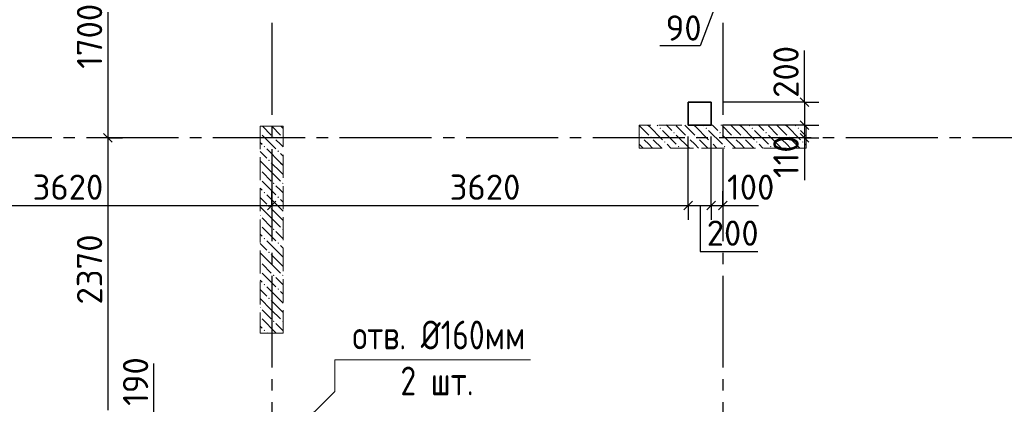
# Model space of a CAD drawing. Header units: millimetres. Extents: x 40580 to 1930067, y -240640 to 81020.
# Tile 11 of 256: x 228476 to 237034, y -215660 to -212313. Entities that reach past the tile are written whole.
import ezdxf

# ---------------------------------------------------------------- set-up
doc = ezdxf.new("R2010")
doc.units = ezdxf.units.MM
for name, pattern in [('______2', [270, 200, -70]), ('______5', [1100, 800, -100, 100, -100]), ('CENTER', [2, 1.25, -0.25, 0.25, -0.25])]:
    doc.linetypes.add(name, pattern=pattern)
for name, color, linetype, lineweight in [('Standard', 7, 'Continuous', 25), ('ЖБ Перекрытие верхний уровень', 7, 'Continuous', 35), ('ОСИ', 7, 'CENTER', 15), ('Примечания', 7, 'Continuous', 13)]:
    doc.layers.add(name, color=color, linetype=linetype, lineweight=lineweight)
doc.layers.add('ЖБ Пилон', color=7, linetype='______2', lineweight=13, true_color=0xa0a0a0)
doc.layers.add('Размерная выноска', color=7, linetype='Continuous')
doc.styles.add('GOST 2.304', font='isocpeur.ttf', dxfattribs={"width": 0.8})
doc.styles.add('ISOCPEUR', font='isocpeur.ttf')

msp = doc.modelspace()

# ---------------------------------------------------------------- hatches: boundary and pattern name
at = {"layer": 'ЖБ Пилон', "linetype": 'Continuous', "lineweight": -3, "transparency": 33554687}
for points in [[(234036.8, -213257.3), (234043.3, -213250.8), (234049.8, -213257.3), (234043.3, -213263.8)], [(234436.8, -213257.3), (234443.3, -213250.8), (234449.8, -213257.3), (234443.3, -213263.8)], [(234836.8, -213257.3), (234843.3, -213250.8), (234849.8, -213257.3), (234843.3, -213263.8)], [(235236.8, -213257.3), (235243.3, -213250.8), (235249.8, -213257.3), (235243.3, -213263.8)], [(230566.3, -213293.8), (230569.8, -213297.3), (230566.3, -213300.7)], [(230676.8, -213337.3), (230683.3, -213330.8), (230689.8, -213337.3), (230683.3, -213343.8)], [(230756.8, -213337.3), (230763.3, -213330.8), (230766.3, -213333.8), (230766.3, -213340.7), (230763.3, -213343.8)], [(233876.8, -213337.3), (233883.3, -213330.8), (233889.8, -213337.3), (233883.3, -213343.8)], [(233956.8, -213337.3), (233963.3, -213330.8), (233969.8, -213337.3), (233963.3, -213343.8)], [(234156.8, -213297.3), (234163.3, -213290.8), (234169.8, -213297.3), (234163.3, -213303.8)], [(234276.8, -213337.3), (234283.3, -213330.8), (234289.8, -213337.3), (234283.3, -213343.8)], [(234356.8, -213337.3), (234363.3, -213330.8), (234369.8, -213337.3), (234363.3, -213343.8)], [(234556.8, -213297.3), (234563.3, -213290.8), (234569.8, -213297.3), (234563.3, -213303.8)], [(234676.8, -213337.3), (234683.3, -213330.8), (234689.8, -213337.3), (234683.3, -213343.8)], [(234756.8, -213337.3), (234763.3, -213330.8), (234769.8, -213337.3), (234763.3, -213343.8)], [(234956.8, -213297.3), (234963.3, -213290.8), (234969.8, -213297.3), (234963.3, -213303.8)], [(235076.8, -213337.3), (235083.3, -213330.8), (235089.8, -213337.3), (235083.3, -213343.8)], [(235156.8, -213337.3), (235163.3, -213330.8), (235169.8, -213337.3), (235163.3, -213343.8)], [(230596.8, -213417.3), (230603.3, -213410.8), (230609.8, -213417.3), (230603.3, -213423.8)], [(234076.8, -213377.3), (234083.3, -213370.8), (234089.8, -213377.3), (234083.3, -213383.8)], [(234196.8, -213417.3), (234203.3, -213410.8), (234209.8, -213417.3), (234203.3, -213423.8)], [(234476.8, -213377.3), (234483.3, -213370.8), (234489.8, -213377.3), (234483.3, -213383.8)], [(234596.8, -213417.3), (234603.3, -213410.8), (234609.8, -213417.3), (234603.3, -213423.8)], [(234876.8, -213377.3), (234883.3, -213370.8), (234889.8, -213377.3), (234883.3, -213383.8)], [(234996.8, -213417.3), (235003.3, -213410.8), (235009.8, -213417.3), (235003.3, -213423.8)], [(235276.8, -213377.3), (235283.3, -213370.8), (235289.8, -213377.3), (235283.3, -213383.8)], [(230716.8, -213457.3), (230723.3, -213450.8), (230729.8, -213457.3), (230723.3, -213463.8)], [(230636.8, -213537.3), (230643.3, -213530.8), (230649.8, -213537.3), (230643.3, -213543.8)], [(230566.3, -213613.8), (230569.8, -213617.3), (230566.3, -213620.7)], [(230566.3, -213693.8), (230569.8, -213697.3), (230566.3, -213700.7)], [(230676.8, -213737.3), (230683.3, -213730.8), (230689.8, -213737.3), (230683.3, -213743.8)], [(230756.8, -213737.3), (230763.3, -213730.8), (230766.3, -213733.8), (230766.3, -213740.7), (230763.3, -213743.8)], [(230596.8, -213817.3), (230603.3, -213810.8), (230609.8, -213817.3), (230603.3, -213823.8)], [(230716.8, -213857.3), (230723.3, -213850.8), (230729.8, -213857.3), (230723.3, -213863.8)], [(230636.8, -213937.3), (230643.3, -213930.8), (230649.8, -213937.3), (230643.3, -213943.8)], [(230566.3, -214013.8), (230569.8, -214017.3), (230566.3, -214020.7)], [(230566.3, -214093.8), (230569.8, -214097.3), (230566.3, -214100.7)], [(230676.8, -214137.3), (230683.3, -214130.8), (230689.8, -214137.3), (230683.3, -214143.8)], [(230756.8, -214137.3), (230763.3, -214130.8), (230766.3, -214133.8), (230766.3, -214140.7), (230763.3, -214143.8)], [(230596.8, -214217.3), (230603.3, -214210.8), (230609.8, -214217.3), (230603.3, -214223.8)], [(230716.8, -214257.3), (230723.3, -214250.8), (230729.8, -214257.3), (230723.3, -214263.8)], [(230636.8, -214337.3), (230643.3, -214330.8), (230649.8, -214337.3), (230643.3, -214343.8)], [(230566.3, -214413.8), (230569.8, -214417.3), (230566.3, -214420.7)], [(230566.3, -214493.8), (230569.8, -214497.3), (230566.3, -214500.7)], [(230676.8, -214537.3), (230683.3, -214530.8), (230689.8, -214537.3), (230683.3, -214543.8)], [(230756.8, -214537.3), (230763.3, -214530.8), (230766.3, -214533.8), (230766.3, -214540.7), (230763.3, -214543.8)], [(230596.8, -214617.3), (230603.3, -214610.8), (230609.8, -214617.3), (230603.3, -214623.8)], [(230716.8, -214657.3), (230723.3, -214650.8), (230729.8, -214657.3), (230723.3, -214663.8)], [(230636.8, -214737.3), (230643.3, -214730.8), (230649.8, -214737.3), (230643.3, -214743.8)], [(230566.3, -214813.8), (230569.8, -214817.3), (230566.3, -214820.7)], [(230566.3, -214893.8), (230569.8, -214897.3), (230566.3, -214900.7)], [(230676.8, -214937.3), (230683.3, -214930.8), (230689.8, -214937.3), (230683.3, -214943.8)], [(230756.8, -214937.3), (230763.3, -214930.8), (230766.3, -214933.8), (230766.3, -214940.7), (230763.3, -214943.8)], [(230596.8, -215017.3), (230603.3, -215010.8), (230609.8, -215017.3), (230603.3, -215023.8)]]:
    msp.add_hatch(color=7, dxfattribs=at).paths.add_polyline_path(points, flags=16)

# ---------------------------------------------------------------- linework, layer by layer
at = {"layer": 'Standard', "color": 7, "linetype": 'Continuous', "lineweight": 25, "transparency": 33554687}
for p, q in [((235258.8, -212992.9), (235333.8, -213067.9)), ((235258.8, -213192.9), (235333.8, -213267.9)), ((229206, -213302.9), (229281, -213377.9)), ((235258.8, -213302.9), (235333.8, -213377.9)), ((230628.8, -213967.9), (230703.8, -213892.9)), ((234248.8, -213967.9), (234323.8, -213892.9)), ((234448.8, -213967.9), (234523.8, -213892.9)), ((234548.8, -213967.9), (234623.8, -213892.9))]:
    msp.add_line(p, q, dxfattribs=at)
at = {"layer": 'Standard', "color": 7, "linetype": 'Continuous', "lineweight": -3, "transparency": 33554687}
for p, q in [((235296.3, -213030.4), (235296.3, -212955.4)), ((235296.3, -213230.4), (235296.3, -213340.4)), ((229243.5, -213340.4), (229243.5, -215710.4)), ((235296.3, -213340.4), (235296.3, -213415.4)), ((227046.3, -213930.4), (230666.3, -213930.4)), ((230666.3, -213930.4), (234286.3, -213930.4)), ((234286.3, -213930.4), (234486.3, -213930.4)), ((234486.3, -213930.4), (234586.3, -213930.4)), ((234586.3, -213930.4), (234661.3, -213930.4))]:
    msp.add_line(p, q, dxfattribs=at)
at = {"layer": 'Standard', "color": 251, "linetype": 'Continuous', "lineweight": -3, "true_color": 0x656565, "transparency": 33554687}
for p, q in [((235296.3, -213030.4), (235171.3, -213030.4)), ((235296.3, -213030.4), (235421.3, -213030.4)), ((235296.3, -213230.4), (235171.3, -213230.4)), ((235296.3, -213230.4), (235421.3, -213230.4)), ((229243.5, -213340.4), (229118.5, -213340.4)), ((229243.5, -213340.4), (229368.6, -213340.4)), ((229243.5, -213340.4), (229243.5, -213340.4)), ((235296.3, -213340.4), (235171.3, -213340.4)), ((235296.3, -213340.4), (235421.3, -213340.4)), ((235296.3, -213340.4), (235296.3, -213340.4)), ((230666.3, -213930.4), (230666.3, -213805.4)), ((234286.3, -213930.4), (234286.3, -213805.4)), ((234486.3, -213930.4), (234486.3, -213805.4)), ((234586.3, -213930.4), (234586.3, -213805.4)), ((230666.3, -213930.4), (230666.3, -214055.4)), ((230666.3, -213930.4), (230666.3, -213930.4)), ((234286.3, -213930.4), (234286.3, -214055.4)), ((234486.3, -213930.4), (234486.3, -214055.4)), ((234586.3, -213930.4), (234586.3, -214055.4)), ((234586.3, -213930.4), (234586.3, -213930.4))]:
    msp.add_line(p, q, dxfattribs=at)
at = {"layer": 'Standard', "color": 7, "linetype": 'Continuous', "lineweight": -3, "transparency": 33554687}
for points in [[(229243.5, -211640.4), (229243.5, -211906.4), (229243.5, -211906.4), (229243.5, -211987), (229243.5, -211987), (229243.5, -213340.4)], [(235296.3, -213030.4), (235296.3, -213087.5), (235296.3, -213087.5), (235296.3, -213230.4)]]:
    msp.add_lwpolyline(points, dxfattribs=at)
at = {"layer": 'Standard', "color": 251, "linetype": 'Continuous', "lineweight": -3, "true_color": 0x656565, "transparency": 33554687}
for points in [[(235296.3, -213030.4), (235279.3, -213030.4), (235279.3, -213030.4), (234586.3, -213030.4)], [(235296.3, -213230.4), (235279.3, -213230.4), (235279.3, -213230.4), (234586.3, -213230.4)], [(234286.3, -213930.4), (234286.3, -213913.5), (234286.3, -213913.5), (234286.3, -213330.4)], [(234486.3, -213930.4), (234486.3, -213913.5), (234486.3, -213913.5), (234486.3, -213330.4)]]:
    msp.add_lwpolyline(points, dxfattribs=at)
at = {"layer": 'ЖБ Перекрытие верхний уровень', "transparency": 33554687}
for p, q in [((234486.3, -213030.4), (234286.3, -213030.4)), ((234286.3, -213030.4), (234286.3, -213230.4)), ((234486.3, -213230.4), (234486.3, -213030.4)), ((234286.3, -213230.4), (234486.3, -213230.4))]:
    msp.add_line(p, q, dxfattribs=at)
at = {"layer": 'ЖБ Пилон', "color": 253, "linetype": '______2', "lineweight": 13, "true_color": 0xa0a0a0, "transparency": 33554687}
for p, q in [((230566.3, -213240.4), (230566.3, -215040.4)), ((230766.3, -213240.4), (230566.3, -213240.4)), ((230766.3, -215040.4), (230766.3, -213240.4)), ((235311.3, -213230.4), (233861.3, -213230.4)), ((233861.3, -213230.4), (233861.3, -213430.4)), ((235311.3, -213430.4), (235311.3, -213230.4)), ((233861.3, -213430.4), (235311.3, -213430.4)), ((230566.3, -215040.4), (230766.3, -215040.4))]:
    msp.add_line(p, q, dxfattribs=at)
at = {"layer": 'ЖБ Пилон', "color": 9, "linetype": 'Continuous', "lineweight": -3, "true_color": 0xc7c7c7, "transparency": 33554687}
for p, q in [((230586.4, -213240.4), (230663.3, -213317.3)), ((230666.4, -213240.4), (230743.3, -213317.3)), ((230746.4, -213240.4), (230766.3, -213260.3)), ((233863.3, -213237.3), (233861.3, -213235.3)), ((233863.3, -213237.3), (233943.3, -213317.3)), ((233936.4, -213230.4), (233943.3, -213237.3)), ((233943.3, -213237.3), (234063.3, -213357.3)), ((234016.4, -213230.4), (234023.3, -213237.3)), ((234103.3, -213237.3), (234096.4, -213230.4)), ((234143.3, -213277.3), (234103.3, -213237.3)), ((234183.3, -213237.3), (234263.3, -213317.3)), ((234263.3, -213237.3), (234256.4, -213230.4)), ((234263.3, -213237.3), (234343.3, -213317.3)), ((234336.4, -213230.4), (234343.3, -213237.3)), ((234343.3, -213237.3), (234463.3, -213357.3)), ((234416.4, -213230.4), (234423.3, -213237.3)), ((234503.3, -213237.3), (234496.4, -213230.4)), ((234543.3, -213277.3), (234503.3, -213237.3)), ((234583.3, -213237.3), (234663.3, -213317.3)), ((234663.3, -213237.3), (234656.4, -213230.4)), ((234663.3, -213237.3), (234743.3, -213317.3)), ((234736.4, -213230.4), (234743.3, -213237.3)), ((234743.3, -213237.3), (234863.3, -213357.3)), ((234816.4, -213230.4), (234823.3, -213237.3)), ((234903.3, -213237.3), (234896.4, -213230.4)), ((234943.3, -213277.3), (234903.3, -213237.3)), ((234983.3, -213237.3), (235063.3, -213317.3)), ((235063.3, -213237.3), (235056.4, -213230.4)), ((235063.3, -213237.3), (235143.3, -213317.3)), ((235136.4, -213230.4), (235143.3, -213237.3)), ((235143.3, -213237.3), (235263.3, -213357.3)), ((235216.4, -213230.4), (235223.3, -213237.3)), ((235303.3, -213237.3), (235296.4, -213230.4)), ((235311.3, -213245.3), (235303.3, -213237.3)), ((230583.3, -213317.3), (230703.3, -213437.3)), ((233861.3, -213315.3), (233863.3, -213317.3)), ((234063.3, -213277.3), (234183.3, -213397.3)), ((234183.3, -213317.3), (234296.4, -213430.4)), ((234463.3, -213277.3), (234583.3, -213397.3)), ((234583.3, -213317.3), (234696.4, -213430.4)), ((234863.3, -213277.3), (234983.3, -213397.3)), ((234983.3, -213317.3), (235096.4, -213430.4)), ((235263.3, -213277.3), (235311.3, -213325.3)), ((230566.3, -213380.3), (230583.3, -213397.3)), ((230743.3, -213397.3), (230703.3, -213357.3)), ((230766.3, -213420.3), (230743.3, -213397.3)), ((233861.3, -213395.3), (233896.4, -213430.4)), ((233943.3, -213397.3), (233903.3, -213357.3)), ((233976.4, -213430.4), (233943.3, -213397.3)), ((233983.3, -213357.3), (234056.4, -213430.4)), ((234103.3, -213397.3), (234136.4, -213430.4)), ((234343.3, -213397.3), (234303.3, -213357.3)), ((234376.4, -213430.4), (234343.3, -213397.3)), ((234383.3, -213357.3), (234456.4, -213430.4)), ((234503.3, -213397.3), (234536.4, -213430.4)), ((234743.3, -213397.3), (234703.3, -213357.3)), ((234776.4, -213430.4), (234743.3, -213397.3)), ((234783.3, -213357.3), (234856.4, -213430.4)), ((234903.3, -213397.3), (234936.4, -213430.4)), ((235143.3, -213397.3), (235103.3, -213357.3)), ((235176.4, -213430.4), (235143.3, -213397.3)), ((235183.3, -213357.3), (235256.4, -213430.4)), ((235303.3, -213397.3), (235311.3, -213405.3)), ((230566.3, -213460.3), (230623.3, -213517.3)), ((230743.3, -213557.3), (230623.3, -213437.3)), ((230743.3, -213477.3), (230766.3, -213500.3)), ((230663.3, -213637.3), (230566.3, -213540.3)), ((230663.3, -213557.3), (230743.3, -213637.3)), ((230743.3, -213557.3), (230766.3, -213580.3)), ((230583.3, -213637.3), (230663.3, -213717.3)), ((230663.3, -213637.3), (230743.3, -213717.3)), ((230743.3, -213637.3), (230766.3, -213660.3)), ((230583.3, -213717.3), (230703.3, -213837.3)), ((230743.3, -213797.3), (230703.3, -213757.3)), ((230566.3, -213780.3), (230583.3, -213797.3)), ((230743.3, -213957.3), (230623.3, -213837.3)), ((230766.3, -213820.3), (230743.3, -213797.3)), ((230566.3, -213860.3), (230623.3, -213917.3)), ((230743.3, -213877.3), (230766.3, -213900.3)), ((230663.3, -214037.3), (230566.3, -213940.3)), ((230663.3, -213957.3), (230743.3, -214037.3)), ((230743.3, -213957.3), (230766.3, -213980.3)), ((230583.3, -214037.3), (230663.3, -214117.3)), ((230663.3, -214037.3), (230743.3, -214117.3)), ((230743.3, -214037.3), (230766.3, -214060.3)), ((230566.3, -214180.3), (230583.3, -214197.3)), ((230583.3, -214117.3), (230703.3, -214237.3)), ((230743.3, -214197.3), (230703.3, -214157.3)), ((230566.3, -214260.3), (230623.3, -214317.3)), ((230743.3, -214357.3), (230623.3, -214237.3)), ((230766.3, -214220.3), (230743.3, -214197.3)), ((230743.3, -214277.3), (230766.3, -214300.3)), ((230663.3, -214437.3), (230566.3, -214340.3)), ((230663.3, -214357.3), (230743.3, -214437.3)), ((230743.3, -214357.3), (230766.3, -214380.3)), ((230583.3, -214437.3), (230663.3, -214517.3)), ((230663.3, -214437.3), (230743.3, -214517.3)), ((230743.3, -214437.3), (230766.3, -214460.3)), ((230583.3, -214517.3), (230703.3, -214637.3)), ((230566.3, -214580.3), (230583.3, -214597.3)), ((230743.3, -214597.3), (230703.3, -214557.3)), ((230766.3, -214620.3), (230743.3, -214597.3)), ((230566.3, -214660.3), (230623.3, -214717.3)), ((230743.3, -214757.3), (230623.3, -214637.3)), ((230743.3, -214677.3), (230766.3, -214700.3)), ((230663.3, -214837.3), (230566.3, -214740.3)), ((230663.3, -214757.3), (230743.3, -214837.3)), ((230743.3, -214757.3), (230766.3, -214780.3)), ((230583.3, -214837.3), (230663.3, -214917.3)), ((230663.3, -214837.3), (230743.3, -214917.3)), ((230743.3, -214837.3), (230766.3, -214860.3)), ((230583.3, -214917.3), (230703.3, -215037.3)), ((230743.3, -214997.3), (230703.3, -214957.3)), ((230566.3, -214980.3), (230583.3, -214997.3)), ((230626.4, -215040.4), (230623.3, -215037.3)), ((230766.3, -215020.3), (230743.3, -214997.3))]:
    msp.add_line(p, q, dxfattribs=at)
at = {"layer": 'ОСИ', "color": 8, "linetype": '______5', "lineweight": -3, "transparency": 33554687}
for p, q in [((230666.3, -204640.4), (230666.3, -223470.4)), ((234586.3, -204640.4), (234586.3, -223470.4)), ((262856.3, -213340.4), (217546.3, -213340.4))]:
    msp.add_line(p, q, dxfattribs=at)
at = {"layer": 'Примечания', "color": 7, "linetype": 'Continuous', "lineweight": 13, "transparency": 33554687}
msp.add_lwpolyline([(230861.3, -215900.4), (231214.9, -215546.9), (231214.9, -215272.9), (232914.5, -215272.9)], dxfattribs=at)
at = {"layer": 'Размерная выноска', "color": 7, "linetype": 'Continuous', "lineweight": -3, "transparency": 33554687}
for p, q in [((235296.3, -213030.4), (235296.3, -212580.4)), ((235296.3, -213340.4), (235296.3, -213710.4)), ((234586.3, -213930.4), (234896.3, -213930.4))]:
    msp.add_line(p, q, dxfattribs=at)
for points in [[(234541.3, -212140.4), (234391.3, -212540.4), (234041.3, -212540.4)], [(234391.3, -213930.4), (234391.3, -214330.4), (234891.3, -214330.4)], [(229243.5, -215805.4), (229643.5, -215805.4), (229643.5, -215305.4)]]:
    msp.add_lwpolyline(points, dxfattribs=at)

# ---------------------------------------------------------------- texts
at = {"layer": 'Standard', "color": 7, "linetype": 'Continuous', "lineweight": 25, "transparency": 33554687, "char_height": 220, "attachment_point": 7, "rotation": 90, "style": 'ISOCPEUR'}
for s, insert, width in [('1700', (229193.5, -212740.6), 625.741), ('200', (235246.3, -212992.9), 531.96), ('110', (235246.3, -213690.7), 438.192), ('2370', (229193.6, -214791.3), 657.052), ('190', (229593.5, -215672.9), 485.092)]:
    msp.add_mtext(s, dxfattribs=dict(at, insert=insert, width=width))
at = {"layer": 'Standard', "color": 7, "linetype": 'Continuous', "lineweight": 25, "transparency": 33554687, "char_height": 220, "attachment_point": 7, "style": 'ISOCPEUR'}
for s, insert, width in [('90', (234090.6, -212495.3), 391.317), ('3620', (228588, -213880.4), 657.046), ('3620', (232213, -213880.4), 657.058), ('100', (234623.8, -213880.4), 485.085), ('200', (234447.2, -214280.4), 531.967)]:
    msp.add_mtext(s, dxfattribs=dict(at, insert=insert, width=width))
at = {"layer": 'Примечания', "color": 7, "linetype": 'Continuous', "lineweight": 25, "transparency": 33554687, "char_height": 250, "attachment_point": 7, "style": 'GOST 2.304'}
for s, insert, width in [('отв.\\~Ø160мм', (231368.7, -215181.3), 1673.431), ('2\\~шт.', (231785.3, -215581.3), 835.51)]:
    msp.add_mtext(s, dxfattribs=dict(at, insert=insert, width=width))

doc.saveas('drawing.dxf')
